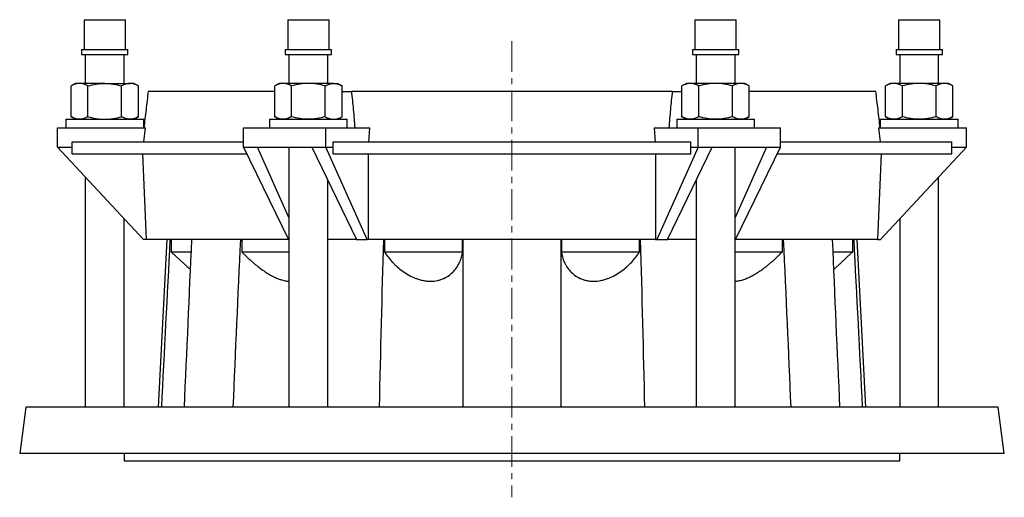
# Model space of a CAD drawing. Header units: millimetres. Extents: x 5 to 838, y -526 to 594.
# Tile 2 of 2: x 433 to 838, y 394 to 591. Entities that reach past the tile are written whole.
import ezdxf

# ---------------------------------------------------------------- set-up
doc = ezdxf.new("R2010")
doc.units = ezdxf.units.MM
doc.linetypes.add('CENTERX2', pattern=[20.32, 12.7, -2.54, 2.54, -2.54])
doc.layers.add('FORMAT', color=7, linetype='Continuous')

msp = doc.modelspace()

# ---------------------------------------------------------------- linework, layer by layer
at = {"color": 7, "linetype": 'Continuous', "lineweight": 25}
for p, q in [((459.7, 590.76), (459.7, 578.49)), ((459.7, 590.76), (476.7, 590.76)), ((476.7, 578.49), (476.7, 590.76)), ((543.45, 590.76), (543.45, 578.49)), ((543.45, 590.76), (560.45, 590.76)), ((560.45, 578.49), (560.45, 590.76)), ((710.95, 590.76), (710.95, 578.49)), ((710.95, 590.76), (727.95, 590.76)), ((727.95, 578.49), (727.95, 590.76)), ((794.7, 590.76), (794.7, 578.49)), ((794.7, 590.76), (796.82, 590.76)), ((796.82, 590.76), (811.7, 590.76)), ((811.7, 578.49), (811.7, 590.76)), ((458.68, 578.49), (458.68, 576.49)), ((458.68, 578.49), (477.73, 578.49)), ((458.68, 576.49), (477.73, 576.49)), ((460.2, 576.49), (460.2, 564.56)), ((476.2, 564.56), (476.2, 576.49)), ((477.73, 576.49), (477.73, 578.49)), ((542.43, 578.49), (542.43, 576.49)), ((542.43, 578.49), (561.48, 578.49)), ((542.43, 576.49), (561.48, 576.49)), ((543.95, 576.49), (543.95, 564.56)), ((559.95, 564.56), (559.95, 576.49)), ((561.48, 576.49), (561.48, 578.49)), ((709.93, 578.49), (709.93, 576.49)), ((709.93, 578.49), (728.98, 578.49)), ((709.93, 576.49), (728.98, 576.49)), ((711.45, 576.49), (711.45, 564.56)), ((727.45, 564.56), (727.45, 576.49)), ((728.98, 576.49), (728.98, 578.49)), ((793.68, 578.49), (793.68, 576.49)), ((793.68, 578.49), (796.05, 578.49)), ((793.68, 576.49), (796.05, 576.49)), ((795.2, 576.49), (795.2, 564.56)), ((796.05, 578.49), (812.73, 578.49)), ((796.05, 576.49), (812.73, 576.49)), ((811.2, 564.56), (811.2, 576.49)), ((812.73, 576.49), (812.73, 578.49)), ((456.2, 564.56), (454.35, 563.49)), ((454.35, 550.83), (454.35, 563.49)), ((457.81, 564.56), (456.2, 564.56)), ((468.2, 564.56), (457.81, 564.56)), ((461.28, 550.83), (461.28, 563.49)), ((468.2, 564.56), (478.6, 564.56)), ((475.13, 550.83), (475.13, 563.49)), ((480.2, 564.56), (478.6, 564.56)), ((482.06, 563.49), (480.2, 564.56)), ((482.06, 550.83), (482.06, 563.49)), ((539.95, 564.56), (538.1, 563.49)), ((538.1, 550.83), (538.1, 563.49)), ((541.56, 564.56), (539.95, 564.56)), ((551.95, 564.56), (541.56, 564.56)), ((545.03, 550.83), (545.03, 563.49)), ((562.35, 564.56), (551.95, 564.56)), ((558.88, 550.83), (558.88, 563.49)), ((562.35, 564.56), (563.95, 564.56)), ((565.81, 563.49), (563.95, 564.56)), ((565.81, 550.83), (565.81, 563.49)), ((707.45, 564.56), (705.6, 563.49)), ((705.6, 550.83), (705.6, 563.49)), ((709.06, 564.56), (707.45, 564.56)), ((719.45, 564.56), (709.06, 564.56)), ((712.53, 550.83), (712.53, 563.49)), ((729.85, 564.56), (719.45, 564.56)), ((726.38, 550.83), (726.38, 563.49)), ((731.45, 564.56), (729.85, 564.56)), ((733.31, 563.49), (731.45, 564.56)), ((733.31, 550.83), (733.31, 563.49)), ((791.2, 564.56), (789.35, 563.49)), ((789.35, 550.83), (789.35, 563.49)), ((792.81, 564.56), (791.2, 564.56)), ((803.2, 564.56), (792.81, 564.56)), ((796.28, 550.83), (796.28, 563.49)), ((813.6, 564.56), (803.2, 564.56)), ((810.13, 550.83), (810.13, 563.49)), ((815.2, 564.56), (813.6, 564.56)), ((817.06, 563.49), (815.2, 564.56)), ((817.06, 550.83), (817.06, 563.49)), ((538.1, 561.26), (486.04, 561.26)), ((565.81, 561.26), (569.62, 561.26)), ((701.79, 561.26), (569.62, 561.26)), ((701.79, 561.26), (705.6, 561.26)), ((785.36, 561.26), (733.31, 561.26)), ((454.35, 550.83), (456.2, 549.76)), ((480.2, 549.76), (482.06, 550.83)), ((538.1, 550.83), (539.95, 549.76)), ((563.95, 549.76), (565.81, 550.83)), ((705.6, 550.83), (707.45, 549.76)), ((731.45, 549.76), (733.31, 550.83)), ((789.35, 550.83), (791.2, 549.76)), ((815.2, 549.76), (817.06, 550.83)), ((452.2, 549.76), (452.2, 546.26)), ((452.2, 549.76), (484.2, 549.76)), ((484.2, 546.26), (484.2, 549.76)), ((535.95, 549.76), (535.95, 546.26)), ((535.95, 549.76), (540.91, 549.76)), ((540.91, 549.76), (567.95, 549.76)), ((567.95, 546.26), (567.95, 549.76)), ((703.45, 549.76), (703.45, 546.26)), ((703.45, 549.76), (723.96, 549.76)), ((723.96, 549.76), (735.45, 549.76)), ((735.45, 546.26), (735.45, 549.76)), ((787.2, 549.76), (787.2, 546.26)), ((787.2, 549.76), (818.75, 549.76)), ((818.75, 549.76), (819.2, 549.76)), ((819.2, 546.26), (819.2, 549.76)), ((448.7, 546.26), (484.99, 546.26)), ((448.7, 538.26), (448.7, 546.26)), ((484.23, 540.56), (484.99, 546.26)), ((525.32, 538.26), (525.32, 546.26)), ((525.32, 546.26), (559.09, 546.26)), ((559.09, 538.26), (559.09, 546.26)), ((559.09, 546.26), (577.23, 546.26)), ((576.85, 540.56), (577.23, 546.26)), ((694.18, 546.26), (694.55, 540.56)), ((694.18, 546.26), (712.32, 546.26)), ((712.32, 538.26), (712.32, 546.26)), ((712.32, 546.26), (746.09, 546.26)), ((746.09, 538.26), (746.09, 546.26)), ((786.42, 546.26), (787.18, 540.56)), ((786.42, 546.26), (822.7, 546.26)), ((822.7, 538.26), (822.7, 546.26)), ((454.75, 538.26), (454.75, 540.56)), ((454.75, 540.56), (525.32, 540.56)), ((562.11, 538.26), (562.11, 540.56)), ((562.11, 540.56), (709.29, 540.56)), ((709.29, 538.26), (709.29, 540.56)), ((746.09, 540.56), (816.66, 540.56)), ((816.66, 538.26), (816.66, 540.56)), ((448.7, 538.26), (454.75, 538.26)), ((484.14, 500.26), (448.7, 538.26)), ((454.75, 535.56), (454.75, 538.26)), ((454.75, 535.56), (526.62, 535.56)), ((485.36, 500.26), (483.9, 535.56)), ((525.32, 538.26), (531.02, 538.26)), ((525.32, 538.26), (543.72, 500.26)), ((531.02, 538.26), (553.38, 538.26)), ((543.95, 509.41), (531.02, 538.26)), ((543.95, 538.26), (543.95, 431.26)), ((553.38, 538.26), (559.09, 538.26)), ((553.38, 538.26), (571.79, 500.26)), ((559.09, 538.26), (562.11, 538.26)), ((576.12, 500.26), (559.09, 538.26)), ((562.11, 535.56), (562.11, 538.26)), ((562.11, 535.56), (709.29, 535.56)), ((576.73, 500.26), (576.64, 535.56)), ((694.77, 535.56), (694.68, 500.26)), ((712.32, 538.26), (695.29, 500.26)), ((699.62, 500.26), (718.02, 538.26)), ((709.29, 535.56), (709.29, 538.26)), ((709.29, 538.26), (712.32, 538.26)), ((712.32, 538.26), (718.02, 538.26)), ((718.02, 538.26), (740.38, 538.26)), ((727.45, 431.26), (727.45, 538.26)), ((740.38, 538.26), (727.45, 509.41)), ((727.68, 500.26), (746.09, 538.26)), ((740.38, 538.26), (746.09, 538.26)), ((744.78, 535.56), (816.66, 535.56)), ((787.5, 535.56), (786.04, 500.26)), ((822.7, 538.26), (787.27, 500.26)), ((816.66, 535.56), (816.66, 538.26)), ((816.66, 538.26), (822.7, 538.26)), ((460.2, 525.93), (460.2, 431.26)), ((559.95, 431.26), (559.95, 524.69)), ((711.45, 524.69), (711.45, 431.26)), ((811.2, 431.26), (811.2, 525.93)), ((476.2, 431.26), (476.2, 508.77)), ((795.2, 508.77), (795.2, 431.26)), ((485.36, 500.26), (484.14, 500.26)), ((543.72, 500.26), (485.36, 500.26)), ((493.7, 500.26), (490.2, 431.26)), ((495.57, 500.26), (495.57, 495.26)), ((524.51, 500.26), (524.51, 495.26)), ((543.72, 500.26), (543.95, 500.26)), ((571.79, 500.26), (559.95, 500.26)), ((571.79, 500.26), (576.12, 500.26)), ((576.73, 500.26), (576.12, 500.26)), ((694.68, 500.26), (576.73, 500.26)), ((583.24, 500.26), (583.24, 495.26)), ((615.37, 495.26), (615.37, 500.26)), ((656.03, 500.26), (656.03, 495.26)), ((688.17, 495.26), (688.17, 500.26)), ((694.68, 500.26), (695.29, 500.26)), ((695.29, 500.26), (699.62, 500.26)), ((711.45, 500.26), (699.62, 500.26)), ((727.45, 500.26), (727.68, 500.26)), ((786.04, 500.26), (727.68, 500.26)), ((746.9, 495.26), (746.9, 500.26)), ((775.84, 495.26), (775.84, 500.26)), ((781.2, 431.26), (777.7, 500.26)), ((786.04, 500.26), (787.27, 500.26)), ((495.57, 495.26), (503.63, 495.26)), ((524.51, 495.26), (543.95, 495.26)), ((583.24, 495.26), (615.37, 495.26)), ((656.03, 495.26), (688.17, 495.26)), ((727.45, 495.26), (746.9, 495.26)), ((767.78, 495.26), (775.84, 495.26)), ((435.7, 431.26), (433.2, 412.26)), ((835.7, 431.26), (435.7, 431.26)), ((838.2, 412.26), (835.7, 431.26)), ((838.2, 412.26), (433.2, 412.26)), ((476.2, 412.26), (476.2, 409.26)), ((476.2, 409.26), (795.2, 409.26)), ((795.2, 409.26), (795.2, 412.26))]:
    msp.add_line(p, q, dxfattribs=at)
for points, knots in [([(457.81, 564.56), (457.52, 564.56), (457.22, 564.53), (456.64, 564.44), (456.35, 564.36), (455.48, 564.08), (454.91, 563.81), (454.35, 563.49)], [0, 0, 0, 0, 0.25, 0.25, 0.5, 0.5, 1, 1, 1, 1]), ([(461.28, 563.49), (460.71, 563.82), (460.14, 564.08), (458.98, 564.46), (458.4, 564.56), (457.81, 564.56)], [0, 0, 0, 0, 0.5, 0.5, 1, 1, 1, 1]), ([(461.28, 563.49), (462.4, 563.81), (463.56, 564.09), (465.87, 564.46), (467.03, 564.56), (468.2, 564.56)], [0, 0, 0, 0, 0.5, 0.5, 1, 1, 1, 1]), ([(468.2, 564.56), (468.79, 564.56), (469.38, 564.54), (470.56, 564.44), (471.14, 564.36), (472.88, 564.08), (474.01, 563.81), (475.13, 563.49)], [0, 0, 0, 0, 0.25, 0.25, 0.5, 0.5, 1, 1, 1, 1]), ([(478.6, 564.56), (478.3, 564.56), (478.01, 564.53), (477.42, 564.44), (477.13, 564.36), (476.27, 564.08), (475.7, 563.81), (475.13, 563.49)], [0, 0, 0, 0, 0.25, 0.25, 0.5, 0.5, 1, 1, 1, 1]), ([(482.06, 563.49), (481.49, 563.82), (480.92, 564.08), (479.77, 564.46), (479.19, 564.56), (478.6, 564.56)], [0, 0, 0, 0, 0.5, 0.5, 1, 1, 1, 1]), ([(541.56, 564.56), (541.27, 564.56), (540.97, 564.53), (540.39, 564.44), (540.1, 564.36), (539.23, 564.08), (538.66, 563.81), (538.1, 563.49)], [0, 0, 0, 0, 0.25, 0.25, 0.5, 0.5, 1, 1, 1, 1]), ([(545.03, 563.49), (544.46, 563.82), (543.89, 564.08), (542.73, 564.46), (542.15, 564.56), (541.56, 564.56)], [0, 0, 0, 0, 0.5, 0.5, 1, 1, 1, 1]), ([(551.95, 564.56), (551.37, 564.56), (550.78, 564.53), (549.61, 564.44), (549.03, 564.36), (547.3, 564.08), (546.16, 563.81), (545.03, 563.49)], [0, 0, 0, 0, 0.25, 0.25, 0.5, 0.5, 1, 1, 1, 1]), ([(558.88, 563.49), (557.75, 563.82), (556.61, 564.08), (554.3, 564.46), (553.13, 564.56), (551.95, 564.56)], [0, 0, 0, 0, 0.5, 0.5, 1, 1, 1, 1]), ([(558.88, 563.49), (559.45, 563.81), (560.02, 564.09), (561.18, 564.46), (561.76, 564.56), (562.35, 564.56)], [0, 0, 0, 0, 0.5, 0.5, 1, 1, 1, 1]), ([(562.35, 564.56), (562.64, 564.56), (562.93, 564.54), (563.52, 564.44), (563.81, 564.36), (564.68, 564.08), (565.25, 563.81), (565.81, 563.49)], [0, 0, 0, 0, 0.25, 0.25, 0.5, 0.5, 1, 1, 1, 1]), ([(709.06, 564.56), (708.77, 564.56), (708.47, 564.54), (707.89, 564.44), (707.59, 564.36), (706.72, 564.08), (706.16, 563.81), (705.6, 563.49)], [0, 0, 0, 0, 0.25, 0.25, 0.5, 0.5, 1, 1, 1, 1]), ([(712.53, 563.49), (711.96, 563.81), (711.39, 564.09), (710.23, 564.46), (709.65, 564.56), (709.06, 564.56)], [0, 0, 0, 0, 0.5, 0.5, 1, 1, 1, 1]), ([(719.45, 564.56), (718.87, 564.56), (718.28, 564.53), (717.11, 564.44), (716.53, 564.36), (714.8, 564.08), (713.66, 563.81), (712.53, 563.49)], [0, 0, 0, 0, 0.25, 0.25, 0.5, 0.5, 1, 1, 1, 1]), ([(726.38, 563.49), (725.25, 563.82), (724.11, 564.08), (721.8, 564.46), (720.63, 564.56), (719.45, 564.56)], [0, 0, 0, 0, 0.5, 0.5, 1, 1, 1, 1]), ([(729.85, 564.56), (729.55, 564.56), (729.26, 564.53), (728.67, 564.44), (728.38, 564.36), (727.52, 564.08), (726.95, 563.81), (726.38, 563.49)], [0, 0, 0, 0, 0.25, 0.25, 0.5, 0.5, 1, 1, 1, 1]), ([(733.31, 563.49), (732.74, 563.82), (732.17, 564.08), (731.02, 564.46), (730.44, 564.56), (729.85, 564.56)], [0, 0, 0, 0, 0.5, 0.5, 1, 1, 1, 1]), ([(792.81, 564.56), (792.52, 564.56), (792.22, 564.53), (791.64, 564.44), (791.35, 564.36), (790.48, 564.08), (789.91, 563.81), (789.35, 563.49)], [0, 0, 0, 0, 0.25, 0.25, 0.5, 0.5, 1, 1, 1, 1]), ([(796.28, 563.49), (795.71, 563.82), (795.14, 564.08), (793.98, 564.46), (793.4, 564.56), (792.81, 564.56)], [0, 0, 0, 0, 0.5, 0.5, 1, 1, 1, 1]), ([(803.2, 564.56), (802.62, 564.56), (802.03, 564.54), (800.85, 564.44), (800.27, 564.36), (798.53, 564.08), (797.4, 563.81), (796.28, 563.49)], [0, 0, 0, 0, 0.25, 0.25, 0.5, 0.5, 1, 1, 1, 1]), ([(810.13, 563.49), (809.01, 563.81), (807.85, 564.09), (805.54, 564.46), (804.37, 564.56), (803.2, 564.56)], [0, 0, 0, 0, 0.5, 0.5, 1, 1, 1, 1]), ([(813.6, 564.56), (813.3, 564.56), (813.01, 564.53), (812.42, 564.44), (812.13, 564.36), (811.27, 564.08), (810.7, 563.81), (810.13, 563.49)], [0, 0, 0, 0, 0.25, 0.25, 0.5, 0.5, 1, 1, 1, 1]), ([(817.06, 563.49), (816.49, 563.82), (815.92, 564.08), (814.77, 564.46), (814.19, 564.56), (813.6, 564.56)], [0, 0, 0, 0, 0.5, 0.5, 1, 1, 1, 1]), ([(486.04, 561.26), (485.75, 558.77), (485.46, 556.28), (484.86, 551.28), (484.56, 548.77), (484.26, 546.26)], [0, 0, 0, 0, 0.5, 0.5, 1, 1, 1, 1]), ([(569.62, 561.26), (569.92, 558.77), (570.18, 556.28), (570.64, 551.28), (570.84, 548.77), (571.02, 546.26)], [0, 0, 0, 0, 0.5, 0.5, 1, 1, 1, 1]), ([(700.39, 546.26), (700.57, 548.77), (700.77, 551.28), (701.23, 556.28), (701.49, 558.77), (701.79, 561.26)], [0, 0, 0, 0, 0.5, 0.5, 1, 1, 1, 1]), ([(787.14, 546.26), (786.84, 548.77), (786.55, 551.28), (785.95, 556.28), (785.66, 558.77), (785.36, 561.26)], [0, 0, 0, 0, 0.5, 0.5, 1, 1, 1, 1]), ([(457.81, 549.76), (457.52, 549.76), (457.22, 549.79), (456.64, 549.88), (456.35, 549.96), (455.48, 550.24), (454.91, 550.51), (454.35, 550.83)], [0, 0, 0, 0, 0.25, 0.25, 0.5, 0.5, 1, 1, 1, 1]), ([(461.28, 550.83), (460.71, 550.5), (460.14, 550.24), (458.98, 549.86), (458.4, 549.76), (457.81, 549.76)], [0, 0, 0, 0, 0.5, 0.5, 1, 1, 1, 1]), ([(461.28, 550.83), (462.4, 550.51), (463.56, 550.23), (465.87, 549.86), (467.03, 549.76), (468.2, 549.76)], [0, 0, 0, 0, 0.5, 0.5, 1, 1, 1, 1]), ([(468.2, 549.76), (468.79, 549.76), (469.38, 549.78), (470.56, 549.88), (471.14, 549.96), (472.88, 550.24), (474.01, 550.51), (475.13, 550.83)], [0, 0, 0, 0, 0.25, 0.25, 0.5, 0.5, 1, 1, 1, 1]), ([(478.6, 549.76), (478.3, 549.76), (478.01, 549.79), (477.42, 549.88), (477.13, 549.96), (476.27, 550.24), (475.7, 550.51), (475.13, 550.83)], [0, 0, 0, 0, 0.25, 0.25, 0.5, 0.5, 1, 1, 1, 1]), ([(482.06, 550.83), (481.49, 550.5), (480.92, 550.24), (479.77, 549.86), (479.19, 549.76), (478.6, 549.76)], [0, 0, 0, 0, 0.5, 0.5, 1, 1, 1, 1]), ([(541.56, 549.76), (541.27, 549.76), (540.97, 549.79), (540.39, 549.88), (540.1, 549.96), (539.23, 550.24), (538.66, 550.51), (538.1, 550.83)], [0, 0, 0, 0, 0.25, 0.25, 0.5, 0.5, 1, 1, 1, 1]), ([(545.03, 550.83), (544.46, 550.5), (543.89, 550.24), (542.73, 549.86), (542.15, 549.76), (541.56, 549.76)], [0, 0, 0, 0, 0.5, 0.5, 1, 1, 1, 1]), ([(551.95, 549.76), (551.37, 549.76), (550.78, 549.79), (549.61, 549.88), (549.03, 549.96), (547.3, 550.24), (546.16, 550.51), (545.03, 550.83)], [0, 0, 0, 0, 0.25, 0.25, 0.5, 0.5, 1, 1, 1, 1]), ([(558.88, 550.83), (557.75, 550.5), (556.61, 550.24), (554.3, 549.86), (553.13, 549.76), (551.95, 549.76)], [0, 0, 0, 0, 0.5, 0.5, 1, 1, 1, 1]), ([(558.88, 550.83), (559.45, 550.51), (560.02, 550.23), (561.18, 549.86), (561.76, 549.76), (562.35, 549.76)], [0, 0, 0, 0, 0.5, 0.5, 1, 1, 1, 1]), ([(562.35, 549.76), (562.64, 549.76), (562.93, 549.78), (563.52, 549.88), (563.81, 549.96), (564.68, 550.24), (565.25, 550.51), (565.81, 550.83)], [0, 0, 0, 0, 0.25, 0.25, 0.5, 0.5, 1, 1, 1, 1]), ([(709.06, 549.76), (708.77, 549.76), (708.47, 549.78), (707.89, 549.88), (707.59, 549.96), (706.72, 550.24), (706.16, 550.51), (705.6, 550.83)], [0, 0, 0, 0, 0.25, 0.25, 0.5, 0.5, 1, 1, 1, 1]), ([(712.53, 550.83), (711.96, 550.51), (711.39, 550.23), (710.23, 549.86), (709.65, 549.76), (709.06, 549.76)], [0, 0, 0, 0, 0.5, 0.5, 1, 1, 1, 1]), ([(719.45, 549.76), (718.87, 549.76), (718.28, 549.79), (717.11, 549.88), (716.53, 549.96), (714.8, 550.24), (713.66, 550.51), (712.53, 550.83)], [0, 0, 0, 0, 0.25, 0.25, 0.5, 0.5, 1, 1, 1, 1]), ([(726.38, 550.83), (725.25, 550.5), (724.11, 550.24), (721.8, 549.86), (720.63, 549.76), (719.45, 549.76)], [0, 0, 0, 0, 0.5, 0.5, 1, 1, 1, 1]), ([(729.85, 549.76), (729.55, 549.76), (729.26, 549.79), (728.67, 549.88), (728.38, 549.96), (727.52, 550.24), (726.95, 550.51), (726.38, 550.83)], [0, 0, 0, 0, 0.25, 0.25, 0.5, 0.5, 1, 1, 1, 1]), ([(733.31, 550.83), (732.74, 550.5), (732.17, 550.24), (731.02, 549.86), (730.44, 549.76), (729.85, 549.76)], [0, 0, 0, 0, 0.5, 0.5, 1, 1, 1, 1]), ([(792.81, 549.76), (792.52, 549.76), (792.22, 549.79), (791.64, 549.88), (791.35, 549.96), (790.48, 550.24), (789.91, 550.51), (789.35, 550.83)], [0, 0, 0, 0, 0.25, 0.25, 0.5, 0.5, 1, 1, 1, 1]), ([(796.28, 550.83), (795.71, 550.5), (795.14, 550.24), (793.98, 549.86), (793.4, 549.76), (792.81, 549.76)], [0, 0, 0, 0, 0.5, 0.5, 1, 1, 1, 1]), ([(803.2, 549.76), (802.62, 549.76), (802.03, 549.78), (800.85, 549.88), (800.27, 549.96), (798.53, 550.24), (797.4, 550.51), (796.28, 550.83)], [0, 0, 0, 0, 0.25, 0.25, 0.5, 0.5, 1, 1, 1, 1]), ([(810.13, 550.83), (809.01, 550.51), (807.85, 550.23), (805.54, 549.86), (804.37, 549.76), (803.2, 549.76)], [0, 0, 0, 0, 0.5, 0.5, 1, 1, 1, 1]), ([(813.6, 549.76), (813.3, 549.76), (813.01, 549.79), (812.42, 549.88), (812.13, 549.96), (811.27, 550.24), (810.7, 550.51), (810.13, 550.83)], [0, 0, 0, 0, 0.25, 0.25, 0.5, 0.5, 1, 1, 1, 1]), ([(817.06, 550.83), (816.49, 550.5), (815.92, 550.24), (814.77, 549.86), (814.19, 549.76), (813.6, 549.76)], [0, 0, 0, 0, 0.5, 0.5, 1, 1, 1, 1]), ([(495.57, 495.26), (495.93, 494.91), (496.65, 494.22), (497.72, 493.19), (498.8, 492.17), (499.88, 491.17), (500.96, 490.17), (501.91, 489.31), (502.7, 488.61), (503.13, 488.24), (503.33, 488.07)], [0, 0, 0, 0, 0.136174, 0.272414, 0.408576, 0.547806, 0.687127, 0.826328, 0.921481, 1, 1, 1, 1]), ([(524.51, 495.26), (524.85, 494.91), (525.52, 494.22), (526.57, 493.19), (527.66, 492.17), (528.79, 491.17), (529.96, 490.17), (531.04, 489.31), (532, 488.58), (532.85, 487.96), (533.71, 487.35), (534.6, 486.77), (535.49, 486.21), (536.44, 485.66), (537.44, 485.12), (538.37, 484.67), (539.19, 484.31), (539.9, 484.03), (540.65, 483.77), (541.44, 483.54), (542.27, 483.34), (543.07, 483.22), (543.64, 483.16), (543.92, 483.17), (543.95, 483.17)], [0, 0, 0, 0, 0.060725, 0.12148, 0.1822, 0.244288, 0.306417, 0.368493, 0.410925, 0.453376, 0.495804, 0.539136, 0.582497, 0.62582, 0.675316, 0.724805, 0.758642, 0.792505, 0.826336, 0.86771, 0.909082, 0.951622, 0.99416, 1, 1, 1, 1]), ([(583.24, 495.26), (584.16, 493.81), (585.23, 492.4), (586.78, 490.71), (587.11, 490.38), (587.77, 489.72), (588.12, 489.39), (589.2, 488.43), (589.95, 487.82), (591.56, 486.67), (592.4, 486.13), (594.21, 485.14), (595.14, 484.7), (596.6, 484.15), (597.09, 483.98), (598.1, 483.69), (598.61, 483.57), (599.63, 483.37), (600.14, 483.29), (600.91, 483.21), (601.16, 483.19), (601.68, 483.17), (601.93, 483.16), (603.2, 483.16), (604.17, 483.26), (605.57, 483.57), (606.03, 483.69), (606.9, 483.98), (607.32, 484.15), (608.53, 484.7), (609.27, 485.15), (610.6, 486.13), (611.2, 486.67), (612.26, 487.82), (612.74, 488.44), (613.56, 489.71), (613.9, 490.37), (614.5, 491.72), (614.74, 492.41), (615.13, 493.81), (615.28, 494.53), (615.37, 495.26)], [0, 0, 0, 0, 0.125, 0.125, 0.15625, 0.15625, 0.1875, 0.1875, 0.25, 0.25, 0.3125, 0.3125, 0.375, 0.375, 0.40625, 0.40625, 0.4375, 0.4375, 0.46875, 0.46875, 0.484375, 0.484375, 0.5, 0.5, 0.5625, 0.5625, 0.59375, 0.59375, 0.625, 0.625, 0.6875, 0.6875, 0.75, 0.75, 0.8125, 0.8125, 0.875, 0.875, 0.9375, 0.9375, 1, 1, 1, 1]), ([(656.03, 495.26), (656.23, 493.81), (656.61, 492.4), (657.35, 490.71), (657.51, 490.38), (657.87, 489.72), (658.06, 489.39), (658.68, 488.43), (659.14, 487.82), (660.21, 486.67), (660.8, 486.13), (662.14, 485.14), (662.88, 484.7), (664.08, 484.15), (664.5, 483.98), (665.38, 483.69), (665.83, 483.57), (666.76, 483.37), (667.23, 483.29), (667.97, 483.21), (668.21, 483.19), (668.71, 483.17), (668.97, 483.16), (670.24, 483.16), (671.26, 483.26), (672.79, 483.57), (673.31, 483.69), (674.31, 483.98), (674.81, 484.15), (676.27, 484.7), (677.22, 485.15), (679, 486.13), (679.85, 486.67), (681.45, 487.82), (682.22, 488.44), (683.64, 489.71), (684.31, 490.37), (685.55, 491.72), (686.13, 492.41), (687.2, 493.81), (687.71, 494.53), (688.17, 495.26)], [0, 0, 0, 0, 0.125, 0.125, 0.15625, 0.15625, 0.1875, 0.1875, 0.25, 0.25, 0.3125, 0.3125, 0.375, 0.375, 0.40625, 0.40625, 0.4375, 0.4375, 0.46875, 0.46875, 0.484375, 0.484375, 0.5, 0.5, 0.5625, 0.5625, 0.59375, 0.59375, 0.625, 0.625, 0.6875, 0.6875, 0.75, 0.75, 0.8125, 0.8125, 0.875, 0.875, 0.9375, 0.9375, 1, 1, 1, 1]), ([(727.45, 483.17), (727.54, 483.17), (727.88, 483.17), (728.5, 483.24), (729.32, 483.38), (730.16, 483.59), (731, 483.85), (731.86, 484.16), (732.73, 484.53), (733.6, 484.94), (734.48, 485.39), (735.36, 485.88), (736.24, 486.41), (737.11, 486.97), (737.99, 487.56), (738.97, 488.25), (740.06, 489.07), (741.23, 490), (742.38, 490.97), (743.52, 491.97), (744.63, 493), (745.77, 494.1), (746.5, 494.86), (746.9, 495.26)], [0, 0, 0, 0, 0.015606, 0.057005, 0.099656, 0.142311, 0.183155, 0.224002, 0.265716, 0.307434, 0.349179, 0.390966, 0.432722, 0.475638, 0.518584, 0.561508, 0.621922, 0.682393, 0.742822, 0.804909, 0.867038, 0.929132, 1, 1, 1, 1]), ([(768.08, 488.07), (768.12, 488.1), (768.5, 488.43), (769.22, 489.07), (770.26, 490), (771.31, 490.97), (772.39, 491.97), (773.48, 493), (774.63, 494.1), (775.42, 494.86), (775.84, 495.26)], [0, 0, 0, 0, 0.016638, 0.152122, 0.287736, 0.423254, 0.562489, 0.701819, 0.841072, 1, 1, 1, 1])]:
    msp.add_open_spline(points, degree=3, knots=knots, dxfattribs=at)
for points in [[(491.62, 431.26), (492.78, 454.26), (493.96, 477.26), (495.16, 500.26)], [(503.85, 500.26), (502.88, 477.26), (501.86, 454.26), (500.8, 431.26)], [(521.05, 431.26), (522, 454.26), (523.03, 477.26), (524.13, 500.26)], [(581.2, 431.26), (581.69, 454.26), (582.28, 477.26), (582.99, 500.26)], [(615.42, 500.26), (615.55, 477.26), (615.56, 454.26), (615.46, 431.26)], [(655.95, 431.26), (655.85, 454.26), (655.85, 477.26), (655.98, 500.26)], [(688.41, 500.26), (689.12, 477.26), (689.72, 454.26), (690.21, 431.26)], [(747.28, 500.26), (748.38, 477.26), (749.4, 454.26), (750.36, 431.26)], [(770.61, 431.26), (769.55, 454.26), (768.53, 477.26), (767.56, 500.26)], [(776.25, 500.26), (777.45, 477.26), (778.62, 454.26), (779.79, 431.26)]]:
    msp.add_open_spline(points, degree=3, dxfattribs=at)
at = {"layer": 'FORMAT', "linetype": 'CENTERX2', "lineweight": 18}
msp.add_line((635.7, 581.98), (635.7, 394.23), dxfattribs=at)

doc.saveas('drawing.dxf')
